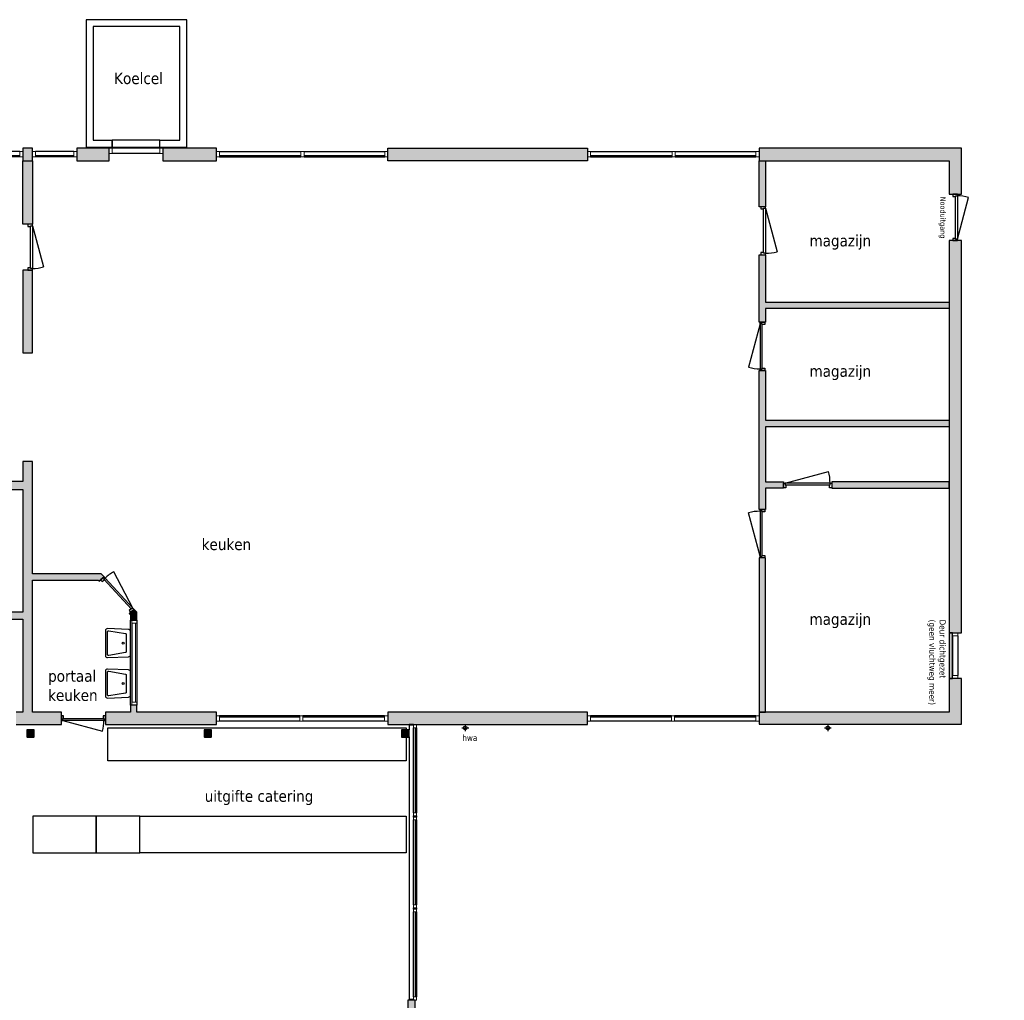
# Model space of a CAD drawing. Header units: millimetres. Extents: x 1118 to 56041, y -2107 to 37624.
# Tile 21 of 21: x 34321 to 55758, y 16278 to 37624. Entities that reach past the tile are written whole.
import ezdxf

# ---------------------------------------------------------------- set-up
doc = ezdxf.new("R2010")
doc.units = ezdxf.units.MM
doc.header["$LTSCALE"] = 100
for name, color, linetype in [('AA21----_BUITENWAND', 8, 'Continuous'), ('AA22----_BINNENWAND', 9, 'Continuous'), ('AA28----_KONSTRUKTIE', 9, 'Continuous'), ('AL21----_BUITENWAND', 3, 'Continuous'), ('AL22----_BINNENWAND', 2, 'Continuous'), ('AL28----_KONSTRUKTIE', 3, 'Continuous'), ('AL31----_BUITENKOZIJNEN', 1, 'Continuous'), ('AL32----_BINNENKOZIJNEN', 1, 'Continuous'), ('AL52----_RIOLERING', 7, 'Continuous'), ('AL72----_BALIE', 1, 'Continuous'), ('AL74----_SANITAIR', 7, 'Continuous'), ('F-IT----_RUIMTEOM', 1, 'Continuous'), ('wipeout', 7, 'Continuous')]:
    doc.layers.add(name, color=color, linetype=linetype)
doc.layers.add('AT$1----_ALGEMEEN', color=7, linetype='Continuous', lineweight=9)
doc.styles.add('Tahoma', font='tahoma.ttf', dxfattribs={"height": 85.694444})

# ---------------------------------------------------------------- blocks, each defined once
blk = doc.blocks.new('Rectangular Mullion - hout_buiten_bestaand 67x114-26174540-00')
at = {"layer": 'AL31----_BUITENKOZIJNEN'}
for p, q in [((54629, 24212), (54629, 23351)), ((54743, 24212), (54743, 23351))]:
    blk.add_line(p, q, dxfattribs=at)
blk = doc.blocks.new('Rectangular Mullion - hout_buiten_bestaand 67x114-25238544-00')
at = {"layer": 'AL31----_BUITENKOZIJNEN', "lineweight": 18}
for p, q in [((-67, 0), (0, 0)), ((-67, -114), (-67, 0)), ((0, 0), (0, -114)), ((0, -114), (-67, -114))]:
    blk.add_line(p, q, dxfattribs=at)
blk = doc.blocks.new('Rectangular Mullion - hout_buiten_bestaand 67x114-25238545-00')
at = {"layer": 'AL31----_BUITENKOZIJNEN', "lineweight": 18}
for p, q in [((0, 0), (-67, 0)), ((-67, 0), (-67, -114)), ((0, -114), (0, 0)), ((-67, -114), (0, -114))]:
    blk.add_line(p, q, dxfattribs=at)
blk = doc.blocks.new('300_28_ISR_kolom_vierkant_hout - alu tussenprofiel 32x77-25516139-00')
at = {"layer": 'AL31----_BUITENKOZIJNEN', "lineweight": 18}
for p, q in [((16, 38.5), (-16, 38.5)), ((-16, 38.5), (-16, -38.5)), ((16, -38.5), (16, 38.5)), ((-16, -38.5), (16, -38.5))]:
    blk.add_line(p, q, dxfattribs=at)
blk = doc.blocks.new('System Panel - glas-25514381-00')
at = {"layer": 'AL31----_BUITENKOZIJNEN', "lineweight": 18}
for p, q in [((925, 30), (-925, 30)), ((-925, 30), (-925, 5)), ((-925, 5), (925, 5)), ((925, 5), (925, 30))]:
    blk.add_line(p, q, dxfattribs=at)
blk = doc.blocks.new('Rectangular Mullion - Alu_RT62_stijl-25173046-00')
at = {"layer": 'AL31----_BUITENKOZIJNEN', "lineweight": 18}
for p, q in [((-68, 0), (0, 0)), ((-68, -62), (-68, 0)), ((0, 0), (0, -62)), ((0, -62), (-68, -62))]:
    blk.add_line(p, q, dxfattribs=at)
blk = doc.blocks.new('Rectangular Mullion - Alu_RT62_tussenstijl-25514379-00')
at = {"layer": 'AL31----_BUITENKOZIJNEN'}
for p, q in [((42897, 16351), (42897, 18202)), ((42959, 18202), (42959, 16351))]:
    blk.add_line(p, q, dxfattribs=at)
blk = doc.blocks.new('Rectangular Mullion - Alu_RT62_stijl-V59-00')
at = {"layer": 'AL31----_BUITENKOZIJNEN', "lineweight": 18}
for p, q in [((0, 62), (-68, 62)), ((-68, 62), (-68, 0)), ((-68, 0), (0, 0)), ((0, 0), (0, 62))]:
    blk.add_line(p, q, dxfattribs=at)
blk = doc.blocks.new('System Panel - glas-25514462-00')
at = {"layer": 'AL31----_BUITENKOZIJNEN', "lineweight": 18}
for p, q in [((925, -5), (-925, -5)), ((-925, -5), (-925, -30)), ((-925, -30), (925, -30)), ((925, -30), (925, -5))]:
    blk.add_line(p, q, dxfattribs=at)
blk = doc.blocks.new('Rectangular Mullion - Alu_RT62_stijl-V60-00')
at = {"layer": 'AL31----_BUITENKOZIJNEN', "lineweight": 18}
for p, q in [((-68, 62), (0, 62)), ((-68, 0), (-68, 62)), ((0, 0), (-68, 0)), ((0, 62), (0, 0))]:
    blk.add_line(p, q, dxfattribs=at)
blk = doc.blocks.new('Rectangular Mullion - Alu_RT62_tussenstijl-25514458-00')
at = {"layer": 'AL31----_BUITENKOZIJNEN'}
for p, q in [((42897, 20356), (42897, 22206)), ((42959, 22206), (42959, 20356))]:
    blk.add_line(p, q, dxfattribs=at)
blk = doc.blocks.new('System Panel - glas-26178695-00')
at = {"layer": 'AL31----_BUITENKOZIJNEN', "lineweight": 18}
for p, q in [((879.75, -5), (-879.75, -5)), ((-879.75, -5), (-879.75, -30)), ((-879.75, -30), (879.75, -30)), ((879.75, -30), (879.75, -5))]:
    blk.add_line(p, q, dxfattribs=at)
blk = doc.blocks.new('Rectangular Mullion - hout_buiten_bestaand 67x114-26178692-00')
at = {"layer": 'AL31----_BUITENKOZIJNEN'}
for p, q in [((48509, 22469), (46750, 22469)), ((48509, 22355), (46750, 22355))]:
    blk.add_line(p, q, dxfattribs=at)
blk = doc.blocks.new('Rectangular Mullion - hout_buiten_bestaand 67x114-25364444-00')
at = {"layer": 'AL31----_BUITENKOZIJNEN', "lineweight": 18}
for p, q in [((-67, 114), (0, 114)), ((-67, 0), (-67, 114)), ((0, 0), (-67, 0)), ((0, 114), (0, 0))]:
    blk.add_line(p, q, dxfattribs=at)
blk = doc.blocks.new('Rectangular Mullion - hout_buiten_bestaand 67x114-25238761-00')
at = {"layer": 'AL31----_BUITENKOZIJNEN'}
for p, q in [((50351, 22469), (48576, 22469)), ((50351, 22355), (48576, 22355))]:
    blk.add_line(p, q, dxfattribs=at)
blk = doc.blocks.new('System Panel - glas-25364443-00')
at = {"layer": 'AL31----_BUITENKOZIJNEN', "lineweight": 18}
for p, q in [((887.25, -5), (-887.25, -5)), ((-887.25, -5), (-887.25, -30)), ((-887.25, -30), (887.25, -30)), ((887.25, -30), (887.25, -5))]:
    blk.add_line(p, q, dxfattribs=at)
blk = doc.blocks.new('Rectangular Mullion - hout_buiten_bestaand 67x114-25364441-00')
at = {"layer": 'AL31----_BUITENKOZIJNEN', "lineweight": 18}
for p, q in [((-33.5, 114), (33.5, 114)), ((-33.5, 0), (-33.5, 114)), ((33.5, 0), (-33.5, 0)), ((33.5, 114), (33.5, 0))]:
    blk.add_line(p, q, dxfattribs=at)
blk = doc.blocks.new('Rectangular Mullion - hout_buiten_bestaand 67x114-25364474-00')
at = {"layer": 'AL31----_BUITENKOZIJNEN', "lineweight": 18}
for p, q in [((0, 114), (-67, 114)), ((-67, 114), (-67, 0)), ((-67, 0), (0, 0)), ((0, 0), (0, 114))]:
    blk.add_line(p, q, dxfattribs=at)
blk = doc.blocks.new('System Panel - glas-26178801-00')
at = {"layer": 'AL32----_BINNENKOZIJNEN', "lineweight": 18}
for p, q in [((874.75, -5), (-874.75, -5)), ((-874.75, -5), (-874.75, -30)), ((-874.75, -30), (874.75, -30)), ((874.75, -30), (874.75, -5))]:
    blk.add_line(p, q, dxfattribs=at)
blk = doc.blocks.new('Rectangular Mullion - hout_binnen 67x114-26178798-00')
at = {"layer": 'AL32----_BINNENKOZIJNEN'}
for p, q in [((40419, 22469), (38670, 22469)), ((40419, 22355), (38670, 22355))]:
    blk.add_line(p, q, dxfattribs=at)
blk = doc.blocks.new('Rectangular Mullion - hout_binnen 67x114-26075847-00')
at = {"layer": 'AL32----_BINNENKOZIJNEN', "lineweight": 18}
for p, q in [((-67, 114), (0, 114)), ((-67, 0), (-67, 114)), ((0, 0), (-67, 0)), ((0, 114), (0, 0))]:
    blk.add_line(p, q, dxfattribs=at)
blk = doc.blocks.new('Rectangular Mullion - hout_binnen 67x114-26178748-00')
at = {"layer": 'AL32----_BINNENKOZIJNEN'}
for p, q in [((42266, 22469), (40486, 22469)), ((42266, 22355), (40486, 22355))]:
    blk.add_line(p, q, dxfattribs=at)
blk = doc.blocks.new('System Panel - glas-26178750-00')
at = {"layer": 'AL32----_BINNENKOZIJNEN', "lineweight": 18}
for p, q in [((889.75, -5), (-889.75, -5)), ((-889.75, -5), (-889.75, -30)), ((-889.75, -30), (889.75, -30)), ((889.75, -30), (889.75, -5))]:
    blk.add_line(p, q, dxfattribs=at)
blk = doc.blocks.new('Rectangular Mullion - hout_binnen 67x114-26075843-00')
at = {"layer": 'AL32----_BINNENKOZIJNEN', "lineweight": 18}
for p, q in [((-33.5, 114), (33.5, 114)), ((-33.5, 0), (-33.5, 114)), ((33.5, 0), (-33.5, 0)), ((33.5, 114), (33.5, 0))]:
    blk.add_line(p, q, dxfattribs=at)
blk = doc.blocks.new('Rectangular Mullion - hout_binnen 67x114-26075852-00')
at = {"layer": 'AL32----_BINNENKOZIJNEN', "lineweight": 18}
for p, q in [((0, 114), (-67, 114)), ((-67, 114), (-67, 0)), ((-67, 0), (0, 0)), ((0, 0), (0, 114))]:
    blk.add_line(p, q, dxfattribs=at)
blk = doc.blocks.new('Rectangular Mullion - Alu_RT62_stijl-25514512-00')
at = {"layer": 'AL31----_BUITENKOZIJNEN', "lineweight": 18}
for p, q in [((0, 0), (-68, 0)), ((-68, 0), (-68, -62)), ((0, -62), (0, 0)), ((-68, -62), (0, -62))]:
    blk.add_line(p, q, dxfattribs=at)
blk = doc.blocks.new('System Panel - glas-25514576-00')
at = {"layer": 'AL31----_BUITENKOZIJNEN', "lineweight": 18}
for p, q in [((925.17, 30), (-925.17, 30)), ((-925.17, 30), (-925.17, 5)), ((-925.17, 5), (925.17, 5)), ((925.17, 5), (925.17, 30))]:
    blk.add_line(p, q, dxfattribs=at)
blk = doc.blocks.new('Rectangular Mullion - Alu_RT62_stijl-25514514-00')
at = {"layer": 'AL31----_BUITENKOZIJNEN', "lineweight": 18}
for p, q in [((-68, 0), (0, 0)), ((-68, -62), (-68, 0)), ((0, 0), (0, -62)), ((0, -62), (-68, -62))]:
    blk.add_line(p, q, dxfattribs=at)
blk = doc.blocks.new('Rectangular Mullion - Alu_RT62_tussenstijl-25514572-00')
at = {"layer": 'AL31----_BUITENKOZIJNEN'}
for p, q in [((42897, 18354), (42897, 20204)), ((42959, 20204), (42959, 18354))]:
    blk.add_line(p, q, dxfattribs=at)
blk = doc.blocks.new('System Panel - glas-26181627-00')
at = {"layer": 'AL32----_BINNENKOZIJNEN', "lineweight": 18}
for p, q in [((858, 30), (-858, 30)), ((-858, 30), (-858, 5)), ((-858, 5), (858, 5)), ((858, 5), (858, 30))]:
    blk.add_line(p, q, dxfattribs=at)
blk = doc.blocks.new('Rectangular Mullion - hout_buiten_bestaand 67x114-26181626-00')
at = {"layer": 'AL32----_BINNENKOZIJNEN'}
for p, q in [((36759, 24487), (36759, 22771)), ((36873, 24487), (36873, 22771))]:
    blk.add_line(p, q, dxfattribs=at)
blk = doc.blocks.new('Rectangular Mullion - hout_buiten_bestaand 67x114-26181628-00')
at = {"layer": 'AL32----_BINNENKOZIJNEN', "lineweight": 18}
for p, q in [((-67, 0), (0, 0)), ((-67, -114), (-67, 0)), ((0, 0), (0, -114)), ((0, -114), (-67, -114))]:
    blk.add_line(p, q, dxfattribs=at)
blk = doc.blocks.new('Rectangular Mullion - hout_buiten_bestaand 67x114-26181629-00')
at = {"layer": 'AL32----_BINNENKOZIJNEN', "lineweight": 18}
for p, q in [((0, 0), (-67, 0)), ((-67, 0), (-67, -114)), ((0, -114), (0, 0)), ((-67, -114), (0, -114))]:
    blk.add_line(p, q, dxfattribs=at)
blk = doc.blocks.new('WT-19 (R)')
blk.add_wipeout([(600, 350), (0, 325), (0, -325), (600, -350)]).dxf.layer = 'wipeout'
at = {"layer": 'AL74----_SANITAIR'}
for points in [[(600, 298, 0.426901), (548, 348), (48, 327, 0.402069), (0, 277), (0, -277, 0.402067), (48, -327), (548, -348, 0.426651), (600, -298)], [(100, -204), (100, 204, -0.366883), (121, 228), (121, 228), (521, 295, -0.46402), (550, 270), (550, -270, -0.461069), (521, -295), (121, -228, -0.36663)]]:
    blk.add_lwpolyline(points, format="xyb", close=True, dxfattribs=at)
blk.add_circle((175, 0), 25, dxfattribs=at)
blk = doc.blocks.new('Rectangular Mullion - hout_buiten_bestaand 67x114-26180227-00_Bestaand')
at = {"layer": 'AL31----_BUITENKOZIJNEN'}
for p, q in [((37371, 34824), (36335, 34824)), ((37371, 34710), (36335, 34710))]:
    blk.add_line(p, q, dxfattribs=at)
blk = doc.blocks.new('Rectangular Mullion - hout_buiten_bestaand 67x114-26180297-00_Bestaand')
at = {"layer": 'AL31----_BUITENKOZIJNEN', "lineweight": 18}
for p, q in [((-67, 114), (0, 114)), ((-67, 0), (-67, 114)), ((0, 0), (-67, 0)), ((0, 114), (0, 0))]:
    blk.add_line(p, q, dxfattribs=at)
blk = doc.blocks.new('Rectangular Mullion - hout_buiten_bestaand 67x114-26180298-00_Bestaand')
at = {"layer": 'AL31----_BUITENKOZIJNEN', "lineweight": 18}
for p, q in [((0, 114), (-67, 114)), ((-67, 114), (-67, 0)), ((-67, 0), (0, 0)), ((0, 0), (0, 114))]:
    blk.add_line(p, q, dxfattribs=at)
blk = doc.blocks.new('System Panel - glas-26181328-00_Bestaand')
at = {"layer": 'AL31----_BUITENKOZIJNEN', "lineweight": 18}
for p, q in [((-415.5, 30), (415.5, 30)), ((-415.5, 5), (-415.5, 30)), ((415.5, 5), (-415.5, 5)), ((415.5, 5), (415.5, 30))]:
    blk.add_line(p, q, dxfattribs=at)
blk = doc.blocks.new('Rectangular Mullion - hout_buiten_bestaand 67x114-26216370-00_Bestaand')
at = {"layer": 'AL31----_BUITENKOZIJNEN'}
for p, q in [((35496, 34753), (34665, 34753)), ((35496, 34639), (34665, 34639))]:
    blk.add_line(p, q, dxfattribs=at)
blk = doc.blocks.new('Rectangular Mullion - hout_buiten_bestaand 67x114-26216364-00_Bestaand')
at = {"layer": 'AL31----_BUITENKOZIJNEN', "lineweight": 18}
for p, q in [((0, 0), (-67, 0)), ((-67, 0), (-67, -114)), ((0, 0), (0, -114)), ((-67, -114), (0, -114))]:
    blk.add_line(p, q, dxfattribs=at)
blk = doc.blocks.new('Rectangular Mullion - hout_buiten_bestaand 67x114-26216371-00_Bestaand')
at = {"layer": 'AL31----_BUITENKOZIJNEN', "lineweight": 18}
for p, q in [((0, 0), (-67, 0)), ((-67, 0), (-67, -114)), ((0, 0), (0, -114)), ((-67, -114), (0, -114))]:
    blk.add_line(p, q, dxfattribs=at)
blk = doc.blocks.new('System Panel - glas-26181474-00_Bestaand')
at = {"layer": 'AL31----_BUITENKOZIJNEN', "lineweight": 18}
for p, q in [((-910.5, 30), (910.5, 30)), ((-910.5, 5), (-910.5, 30)), ((910.5, 5), (-910.5, 5)), ((910.5, 5), (910.5, 30))]:
    blk.add_line(p, q, dxfattribs=at)
blk = doc.blocks.new('Rectangular Mullion - hout_buiten_bestaand 67x114-26216383-00_Bestaand')
at = {"layer": 'AL31----_BUITENKOZIJNEN'}
for p, q in [((34321, 34753), (32500, 34753)), ((34321, 34639), (32500, 34639))]:
    blk.add_line(p, q, dxfattribs=at)
blk = doc.blocks.new('*U167')
at = {"layer": 'AL32----_BINNENKOZIJNEN'}
for points in [[(-960, -50), (-925, -50), (-925, -9), (-910, -9), (-910, 50), (-960, 50)], [(-50, 50), (-50, -9), (-35, -9), (-35, -50), (0, -50), (0, 50)], [(-925, -9), (-35, -9), (-35, -50), (-925, -50)]]:
    blk.add_lwpolyline(points, close=True, dxfattribs=at)
blk.add_lwpolyline([(-925, -50), (-65, -280)], dxfattribs=at)
blk.add_arc((-925, -50), 890, 345, 0, dxfattribs=at)
blk = doc.blocks.new('*U169')
at = {"layer": 'AL31----_BUITENKOZIJNEN'}
for points in [[(-1010, -50), (-975, -50), (-975, -9), (-960, -9), (-960, 50), (-1010, 50)], [(-50, 50), (-50, -9), (-35, -9), (-35, -50), (0, -50), (0, 50)], [(-975, -9), (-35, -9), (-35, -50), (-975, -50)]]:
    blk.add_lwpolyline(points, close=True, dxfattribs=at)
blk.add_lwpolyline([(-975, -50), (-67, -293)], dxfattribs=at)
blk.add_arc((-975, -50), 940, 345, 0, dxfattribs=at)
blk = doc.blocks.new('*U178')
at = {"layer": 'AL32----_BINNENKOZIJNEN'}
for points in [[(-1000, -50), (-965, -50), (-965, -9), (-950, -9), (-950, 50), (-1000, 50)], [(-50, 50), (-50, -9), (-35, -9), (-35, -50), (0, -50), (0, 50)], [(-965, -9), (-35, -9), (-35, -50), (-965, -50)]]:
    blk.add_lwpolyline(points, close=True, dxfattribs=at)
blk.add_lwpolyline([(-35, -50), (-933, -291)], dxfattribs=at)
blk.add_arc((-35, -50), 930, 180, 195, dxfattribs=at)
blk = doc.blocks.new('*U180')
at = {"layer": 'AL32----_BINNENKOZIJNEN'}
blk.add_lwpolyline([(-1015, 50), (-68, 304)], dxfattribs=at)
for points in [[(-1050, 50), (-1015, 50), (-1015, 9), (-1000, 9), (-1000, -50), (-1050, -50)], [(-1015, 9), (-35, 9), (-35, 50), (-1015, 50)], [(-50, -50), (-50, 9), (-35, 9), (-35, 50), (0, 50), (0, -50)]]:
    blk.add_lwpolyline(points, close=True, dxfattribs=at)
blk.add_arc((-1015, 50), 980, 359.9962, 15, dxfattribs=at)
blk = doc.blocks.new('*U181')
at = {"layer": 'AL32----_BINNENKOZIJNEN'}
blk.add_lwpolyline([(-35, 50), (-982, 304)], dxfattribs=at)
for points in [[(-1050, 50), (-1015, 50), (-1015, 9), (-1000, 9), (-1000, -50), (-1050, -50)], [(-1015, 9), (-35, 9), (-35, 50), (-1015, 50)], [(-50, -50), (-50, 9), (-35, 9), (-35, 50), (0, 50), (0, -50)]]:
    blk.add_lwpolyline(points, close=True, dxfattribs=at)
blk.add_arc((-35, 50), 980, 165, 180.0038, dxfattribs=at)
blk = doc.blocks.new('*U182')
at = {"layer": 'AL32----_BINNENKOZIJNEN'}
for points in [[(-1050, -50), (-1015, -50), (-1015, -9), (-1000, -9), (-1000, 50), (-1050, 50)], [(-50, 50), (-50, -9), (-35, -9), (-35, -50), (0, -50), (0, 50)], [(-1015, -9), (-35, -9), (-35, -50), (-1015, -50)]]:
    blk.add_lwpolyline(points, close=True, dxfattribs=at)
blk.add_lwpolyline([(-35, -50), (-982, -304)], dxfattribs=at)
blk.add_arc((-35, -50), 980, 179.9962, 195, dxfattribs=at)

msp = doc.modelspace()

# ---------------------------------------------------------------- hatches: boundary and pattern name
at = {"layer": 'AA21----_BUITENWAND'}
h = msp.add_hatch(color=256, dxfattribs=at)
h.paths.add_polyline_path([(50418, 34824), (50418, 34554), (54558, 34554), (54558, 33824), (54828, 33824), (54828, 34824)])
h.paths.add_polyline_path([(54558, 32814), (54558, 24279), (54826, 24279), (54828, 32814)])
h.paths.add_polyline_path([(54828, 23284), (54558, 23284), (54558, 22554), (50418, 22554), (50418, 22286), (54828, 22286)])
h.paths.add_polyline_path([(42333, 22554), (42333, 22284), (46683, 22284), (46683, 22554)])
h.paths.add_polyline_path([(46683, 34554), (42338, 34554), (42338, 34824), (46683, 34824)])
h.paths.add_polyline_path([(37438, 34824), (37438, 34554), (38603, 34554), (38603, 34824)])
h.paths.add_polyline_path([(35563, 34824), (35563, 34554), (36268, 34554), (36268, 34824)])
h.paths.add_polyline_path([(25188, 34554), (25188, 34824), (15784, 34824), (15784, 34554)])
h.paths.add_polyline_path([(16103, 33165), (16103, 33554), (12814, 33554), (12814, 33165)])
h.paths.add_polyline_path([(12882, 28252), (13152, 28252), (13152, 27477), (12882, 27477)])
h.paths.add_polyline_path([(13082, 20777), (13082, 22557), (12814, 22557), (12812, 20509), (25502, 20509), (25502, 20777)])
h.paths.add_polyline_path([(19400, 16023), (19400, 15963), (19220, 15963), (19220, 15783), (19438, 15783), (19438, 15903), (19638, 15903), (19638, 15771), (23338, 15771), (23338, 15903), (23538, 15903), (23538, 15771), (25502, 15771), (25502, 16283), (25339, 16283), (25339, 16023)])
h.paths.add_polyline_path([(15320, 15783), (15320, 15963), (15500, 15963), (15500, 16023), (15776, 16023), (15776, 15963), (15956, 15963), (15956, 15783), (15738, 15783), (15738, 15903), (15538, 15903), (15538, 15783)])
h.paths.add_polyline_path([(11420, 15783), (11420, 15963), (11600, 15963), (11600, 16023), (11876, 16023), (11876, 15963), (12056, 15963), (12056, 15783), (11838, 15783), (11838, 15903), (11638, 15903), (11638, 15783)])
h.paths.add_polyline_path([(7520, 15783), (7520, 15963), (7700, 15963), (7700, 16023), (7976, 16023), (7976, 15963), (8156, 15963), (8156, 15783), (7938, 15783), (7938, 15903), (7738, 15903), (7738, 15783)])
h.paths.add_polyline_path([(3582, 15771), (3838, 15771), (3838, 15903), (4038, 15903), (4038, 15771), (4256, 15771), (4256, 15963), (4076, 15963), (4076, 16023), (3800, 16023), (3800, 15963), (3620, 15963), (3620, 15813), (3582, 15813)])
h.paths.add_polyline_path([(1368, 8717), (1738, 8717), (1738, 8783), (2388, 8783), (2388, 8523), (2551, 8523), (2551, 9036), (1621, 9036), (1621, 15713), (1488, 15713), (1488, 15903), (1688, 15903), (1688, 15771), (2560, 15771), (2560, 15813), (2522, 15813), (2522, 15963), (2342, 15963), (2342, 16023), (1368, 16023)])
h.paths.add_polyline_path([(2319, 6283), (2473, 6283), (2473, 5577), (2319, 5577)])
h.paths.add_polyline_path([(2319, 2582), (2473, 2582), (2473, 1876), (2319, 1876)])
h.paths.add_polyline_path([(7485, -1118), (7485, -1272), (8191, -1272), (8191, -1118)])
h.paths.add_polyline_path([(11385, -1118), (11385, -1272), (12091, -1272), (12091, -1118)])
h.paths.add_polyline_path([(15285, -1118), (15285, -1272), (15991, -1272), (15991, -1118)])
h.paths.add_polyline_path([(19185, -1118), (19185, -1272), (19891, -1272), (19891, -1118)])
h.paths.add_polyline_path([(23085, -1118), (23085, -1272), (23791, -1272), (23791, -1118)])
h.paths.add_polyline_path([(26985, -1272), (26985, -1117), (27691, -1117), (27691, -1272)])
h.paths.add_polyline_path([(30885, -1118), (30885, -1272), (31517, -1272), (31517, -1118)])
h.paths.add_polyline_path([(38510, -1157), (38510, -964), (38948, -964), (38948, -1097), (39128, -1097), (39128, -964), (41027, -964), (41027, -1157), (40847, -1157), (40847, -1217), (38720, -1217), (38720, -1157)])
h.paths.add_polyline_path([(43256, -977), (43256, -1157), (43066, -1157), (43066, -1217), (42800, -1217), (42800, -1157), (42620, -1157), (42620, -977), (42848, -977), (42848, -1097), (43028, -1097), (43028, -977)])
h.paths.add_polyline_path([(52611, -977), (52611, -989), (52649, -989), (52649, -1157), (52859, -1157), (52859, -1217), (53357, -1217), (53357, -989), (53395, -989), (53395, -977), (53278, -977), (53278, -1097), (53098, -1097), (53098, -977)])
h.paths.add_polyline_path([(51056, -977), (51056, -1157), (50866, -1157), (50866, -1217), (50600, -1217), (50600, -1157), (50420, -1157), (50420, -977), (50648, -977), (50648, -1097), (50828, -1097), (50828, -977)])
h.paths.add_polyline_path([(47156, -977), (47156, -1157), (46966, -1157), (46966, -1217), (46700, -1217), (46700, -1157), (46520, -1157), (46520, -977), (46748, -977), (46748, -1097), (46928, -1097), (46928, -977)])
h.paths.add_polyline_path([(55518, 1821), (55698, 1821), (55698, 1641), (55758, 1641), (55758, 1365), (55758, 1185), (55698, 1185), (55518, 1185)])
h.paths.add_polyline_path([(55506, 5771), (54576, 5771), (54576, 6283), (54738, 6283), (54738, 6023), (55388, 6023), (55388, 6090), (55758, 6090), (55758, 3099), (55698, 3099), (55698, 2919), (55548, 2919), (55548, 2881), (55506, 2881)])
h.paths.add_polyline_path([(54576, 8523), (54738, 8523), (54738, 8717), (54878, 8717), (54878, 8783), (55388, 8783), (55388, 8717), (55758, 8717), (55758, 12782), (55698, 12782), (55698, 12992), (55505, 12992), (55506, 9036), (54551, 9036), (54551, 8898), (54576, 8898)])
h.paths.add_polyline_path([(54320, 15771), (54320, 15963), (54500, 15963), (54500, 16023), (55758, 16023), (55758, 14795), (55698, 14795), (55698, 14585), (55506, 14585), (55506, 15713), (55638, 15713), (55638, 15903), (55438, 15903), (55438, 15771)])
h.paths.add_polyline_path([(50420, 15783), (50420, 15963), (50600, 15963), (50600, 16023), (50876, 16023), (50876, 15963), (51056, 15963), (51056, 15783), (50838, 15783), (50838, 15903), (50638, 15903), (50638, 15783)])
h.paths.add_polyline_path([(46482, 15771), (46738, 15771), (46738, 15903), (46938, 15903), (46938, 15771), (47156, 15771), (47156, 15963), (46976, 15963), (46976, 16023), (46700, 16023), (46700, 15963), (46520, 15963), (46520, 15813), (46482, 15813)])
h.paths.add_polyline_path([(42931, 16023), (42931, 16283), (42768, 16283), (42768, 15942), (43078, 15942), (43078, 15771), (44965, 15771), (44965, 15783), (44927, 15783), (44927, 15963), (44717, 15963), (44717, 16023)])
h.paths.add_polyline_path([(32433, 34824), (29064, 34824), (29064, 34554), (32433, 34554)])
h = msp.add_hatch(color=256, dxfattribs=at)
h.paths.add_polyline_path([(34598, 34824), (34388, 34824), (34388, 34554), (34598, 34554)])
h.paths.add_polyline_path([(24888, 33284), (25187, 33284), (25187, 33554), (24888, 33554)])
edge = h.paths.add_edge_path()
edge.add_line((29433, 33554), (29064, 33554))
msp.add_hatch(color=256, dxfattribs=at).paths.add_polyline_path([(54629, 24212), (54629, 24279), (54558, 24279), (54558, 23284), (54629, 23284), (54629, 23351)])
at = {"layer": 'AA22----_BINNENWAND'}
h = msp.add_hatch(color=256, dxfattribs=at)
h.paths.add_polyline_path([(13082, 22557), (13082, 22447), (15607, 22447), (15607, 22047), (15717, 22047), (15717, 22557)])
h.paths.add_polyline_path([(3808, 15701), (3983, 15701), (3983, 9003), (3833, 9003), (3833, 8923), (3808, 8923)])
h.paths.add_polyline_path([(3715, 8773), (3715, 8923), (3838, 8923), (3838, 8798), (4038, 8798), (4038, 8923), (5911, 8923), (5911, 8773)])
h.paths.add_polyline_path([(29433, 32904), (29433, 33284), (29153, 33284), (29153, 30452), (26478, 30452), (26478, 30352), (29153, 30352), (29153, 30159), (29433, 30159), (29433, 32749), (30788, 32749), (30788, 34554), (30633, 34554), (30633, 32904)])
h.paths.add_polyline_path([(24888, 33284), (24888, 30114), (25158, 30114), (25158, 30352), (25488, 30352), (25488, 30452), (25158, 30452), (25158, 33284)])
h.paths.add_polyline_path([(34598, 32174), (34388, 32174), (34388, 30373), (34598, 30373)])
h.paths.add_polyline_path([(34598, 34554), (34598, 33174), (34388, 33174), (34388, 34554)])
h.paths.add_polyline_path([(23576, 12223), (23576, 12073), (27358, 12073), (27358, 12223)])
for points in [[(50558, 34554), (50558, 33554), (50418, 33554), (50418, 34554)], [(50558, 32504), (50558, 31475), (54558, 31475), (54558, 31335), (50558, 31335), (50558, 31039), (50418, 31039), (50418, 32504)], [(50418, 29989), (50558, 29989), (50558, 28905), (54558, 28905), (54558, 28765), (50558, 28765), (50558, 27564), (50950, 27564), (50950, 27424), (50558, 27424), (50558, 26959), (50418, 26959)], [(50418, 22554), (50558, 22554), (50558, 25909), (50418, 25909)], [(36873, 24724), (36809, 24792), (36707, 24697), (36731, 24671), (36733, 24554), (36873, 24554)]]:
    msp.add_hatch(color=256, dxfattribs=at).paths.add_polyline_path(points)
h = msp.add_hatch(color=256, dxfattribs=at)
h.paths.add_polyline_path([(27508, 15672), (27358, 15672), (27358, 10108), (27508, 10108)])
h.paths.add_polyline_path([(25502, 15967), (26143, 15967), (26143, 15817), (25502, 15817)])
h.paths.add_polyline_path([(23451, 15701), (23576, 15701), (23576, 8923), (23538, 8923), (23538, 9003), (23451, 9003)])
h.paths.add_polyline_path([(32336, 20509), (25502, 20509), (25502, 20777), (32336, 20777)])
h.paths.add_polyline_path([(21727, 22554), (21727, 22032), (21837, 22032), (21837, 22454), (24888, 22454), (24888, 20777), (25158, 20777), (25158, 22284), (25533, 22284), (25533, 22454), (27410, 22454), (27410, 21897), (27510, 21897), (27510, 22454), (27722, 22454), (27722, 22554)])
h.paths.add_polyline_path([(28722, 22554), (28722, 22454), (29418, 22454), (29418, 22284), (29512, 22284), (29512, 20777), (29612, 20777), (29612, 22284), (29852, 22284), (29852, 22554)])
h.paths.add_polyline_path([(30852, 22554), (30852, 22284), (31081, 22284), (31081, 21897), (31181, 21897), (31181, 22284), (32236, 22284), (32236, 20777), (32336, 20777), (32336, 22554)])
h.paths.add_polyline_path([(25158, 27574), (25158, 27914), (24888, 27914), (24888, 24504), (25158, 24504), (25158, 25154), (27827, 25154), (27827, 25254), (25158, 25254), (25158, 27394), (29118, 27394), (29118, 25254), (28827, 25254), (28827, 25154), (29118, 25154), (29118, 24524), (29418, 24524), (29418, 24574), (29538, 24574), (29538, 24724), (29418, 24724), (29418, 27394), (34388, 27394), (34388, 24724), (30538, 24724), (30538, 24574), (34388, 24574), (34388, 22554), (34243, 22554), (34243, 22284), (35228, 22284), (35228, 22554), (34598, 22554), (34598, 25424), (36033, 25424), (36054, 25401), (36157, 25496), (36094, 25564), (34598, 25564), (34598, 28009), (34388, 28009), (34388, 27574)])
h.paths.add_polyline_path([(36188, 22554), (36188, 22284), (38603, 22284), (38603, 22554), (36873, 22554), (36873, 22704), (36733, 22704), (36733, 22554)])
h.paths.add_polyline_path([(10911, 8773), (10911, 8923), (11623, 8923), (11623, 15701), (11736, 15701), (11736, 8898), (17421, 8898), (17421, 8773)])
msp.add_hatch(color=256, dxfattribs=at).paths.add_polyline_path([(54558, 27564), (52000, 27564), (52000, 27424), (54558, 27424)], flags=17)
at = {"layer": 'AA28----_KONSTRUKTIE'}
for points in [[(34484, 22015), (34624, 22015), (34626, 22016), (34628, 22019), (34628, 22159), (34626, 22162), (34624, 22163), (34484, 22163), (34481, 22162), (34480, 22159), (34480, 22019), (34481, 22016)], [(38487, 22015), (38489, 22016), (38491, 22019), (38491, 22159), (38489, 22162), (38487, 22163), (38347, 22163), (38344, 22162), (38343, 22159), (38343, 22019), (38344, 22016), (38347, 22015)], [(42787, 22015), (42789, 22016), (42791, 22019), (42791, 22159), (42789, 22162), (42787, 22163), (42647, 22163), (42644, 22161), (42643, 22159), (42643, 22019), (42644, 22016), (42647, 22015)]]:
    msp.add_hatch(color=256, dxfattribs=at).paths.add_polyline_path(points, flags=0)

# ---------------------------------------------------------------- linework, layer by layer
at = {"layer": 'AL21----_BUITENWAND'}
for p, q in [((35768, 37624), (35768, 34852)), ((37958, 37624), (35768, 37624)), ((37958, 34852), (37958, 37624)), ((35918, 37474), (35918, 35002)), ((37808, 37474), (35918, 37474)), ((37808, 35002), (37808, 37474)), ((35918, 35002), (36335, 35002)), ((36335, 34852), (36335, 35002)), ((37371, 35002), (37808, 35002)), ((37371, 34852), (37371, 35002)), ((34598, 34554), (34598, 34824)), ((35768, 34852), (36335, 34852)), ((37371, 34852), (37958, 34852))]:
    msp.add_line(p, q, dxfattribs=at)
for points in [[(34598, 34824), (34388, 34824), (34388, 34554), (34598, 34554)], [(35563, 34824), (35563, 34554), (36268, 34554), (36268, 34824)], [(37438, 34824), (37438, 34554), (38603, 34554), (38603, 34824)], [(46683, 34554), (42338, 34554), (42338, 34824), (46683, 34824)], [(54558, 32814), (54558, 24279), (54826, 24279), (54828, 32814)], [(54558, 23284), (54629, 23284), (54629, 24279), (54558, 24279)], [(54828, 23284), (54558, 23284), (54558, 22554), (50418, 22554), (50418, 22286), (54828, 22286)], [(42333, 22554), (42333, 22284), (46683, 22284), (46683, 22554)], [(42931, 16023), (42931, 16283), (42768, 16283), (42768, 15942), (43078, 15942), (43078, 15771), (44965, 15771), (44965, 15783), (44927, 15783), (44927, 15963), (44717, 15963), (44717, 16023)]]:
    msp.add_lwpolyline(points, close=True, dxfattribs=at)
msp.add_lwpolyline([(50418, 34824), (50418, 34554), (54558, 34554), (54558, 33824), (54828, 33824), (54828, 34824), (50418, 34824)], dxfattribs=at)
at = {"layer": 'AL22----_BINNENWAND'}
for points in [[(34598, 34554), (34598, 33174), (34388, 33174), (34388, 34554)], [(50558, 34554), (50558, 33554), (50418, 33554), (50418, 34554)], [(50558, 32504), (50558, 31475), (54558, 31475), (54558, 31335), (50558, 31335), (50558, 31039), (50418, 31039), (50418, 32504)], [(34598, 32174), (34388, 32174), (34388, 30373), (34598, 30373)], [(50418, 29989), (50558, 29989), (50558, 28905), (54558, 28905), (54558, 28765), (50558, 28765), (50558, 27564), (50950, 27564), (50950, 27424), (50558, 27424), (50558, 26959), (50418, 26959)], [(54558, 27564), (52000, 27564), (52000, 27424), (54558, 27424)], [(50418, 22554), (50558, 22554), (50558, 25909), (50418, 25909)], [(36731, 24671), (36733, 24554), (36873, 24554), (36873, 24724), (36809, 24792), (36707, 24697)], [(36188, 22554), (36188, 22284), (38603, 22284), (38603, 22554), (36873, 22554), (36873, 22704), (36733, 22704), (36733, 22554)]]:
    msp.add_lwpolyline(points, close=True, dxfattribs=at)
for points in [[(29418, 27394), (34388, 27394), (34388, 24724), (30538, 24724)], [(30538, 24574), (34388, 24574), (34388, 22554), (34243, 22554)]]:
    msp.add_lwpolyline(points, dxfattribs=at)
at = {"layer": 'AL28----_KONSTRUKTIE'}
for p, q in [((34474, 22163), (34474, 22015)), ((34628, 22169), (34480, 22169)), ((34480, 22159), (34480, 22019)), ((34480, 22019), (34480, 22159)), ((34624, 22163), (34484, 22163)), ((34484, 22163), (34624, 22163)), ((34628, 22019), (34628, 22159)), ((34628, 22159), (34628, 22019)), ((34634, 22015), (34634, 22163)), ((38337, 22163), (38337, 22015)), ((38491, 22169), (38343, 22169)), ((38343, 22159), (38343, 22019)), ((38343, 22019), (38343, 22159)), ((38487, 22163), (38347, 22163)), ((38347, 22163), (38487, 22163)), ((38491, 22019), (38491, 22159)), ((38491, 22159), (38491, 22019)), ((38497, 22015), (38497, 22163)), ((42637, 22163), (42637, 22015)), ((42791, 22169), (42643, 22169)), ((42643, 22159), (42643, 22019)), ((42643, 22019), (42643, 22159)), ((42787, 22163), (42647, 22163)), ((42647, 22163), (42787, 22163)), ((42791, 22019), (42791, 22159)), ((42791, 22159), (42791, 22019)), ((42797, 22015), (42797, 22163)), ((34480, 22009), (34628, 22009)), ((34484, 22015), (34624, 22015)), ((34624, 22015), (34484, 22015)), ((38343, 22009), (38491, 22009)), ((38347, 22015), (38487, 22015)), ((38487, 22015), (38347, 22015)), ((42643, 22009), (42791, 22009)), ((42647, 22015), (42787, 22015)), ((42787, 22015), (42647, 22015))]:
    msp.add_line(p, q, dxfattribs=at)
for centre, radius, start, end in [((34480, 22163), 6, 90, 180), ((34484, 22159), 4, 90, 180), ((34484, 22159), 4, 90, 180), ((34624, 22159), 4, 0, 90), ((34624, 22159), 4, 0, 90), ((34628, 22163), 6, 0, 90), ((38343, 22163), 6, 90, 180), ((38347, 22159), 4, 90, 180), ((38347, 22159), 4, 90, 180), ((38487, 22159), 4, 0, 90), ((38487, 22159), 4, 0, 90), ((38491, 22163), 6, 0, 90), ((42643, 22163), 6, 90, 180), ((42647, 22159), 4, 90, 180), ((42647, 22159), 4, 90, 180), ((42787, 22159), 4, 0, 90), ((42787, 22159), 4, 0, 90), ((42791, 22163), 6, 0, 90), ((34480, 22015), 6, 180, 270), ((34484, 22019), 4, 180, 270), ((34484, 22019), 4, 180, 270), ((34624, 22019), 4, 270, 0), ((34624, 22019), 4, 270, 0), ((34628, 22015), 6, 270, 0), ((38343, 22015), 6, 180, 270), ((38347, 22019), 4, 180, 270), ((38347, 22019), 4, 180, 270), ((38487, 22019), 4, 270, 0), ((38487, 22019), 4, 270, 0), ((38491, 22015), 6, 270, 0), ((42643, 22015), 6, 180, 270), ((42647, 22019), 4, 180, 270), ((42647, 22019), 4, 180, 270), ((42787, 22019), 4, 270, 0), ((42787, 22019), 4, 270, 0), ((42791, 22015), 6, 270, 0)]:
    msp.add_arc(centre, radius, start, end, dxfattribs=at)
at = {"layer": 'AL31----_BUITENKOZIJNEN'}
for p, q in [((42897, 22284), (42797, 22284)), ((42797, 22284), (42797, 22274)), ((42797, 22274), (42797, 22163)), ((42797, 22274), (42897, 22274)), ((42897, 22274), (42897, 22284)), ((42797, 22015), (42797, 16293)), ((42897, 16293), (42797, 16293)), ((42797, 16293), (42797, 16283)), ((42897, 16283), (42897, 16293))]:
    msp.add_line(p, q, dxfattribs=at)
msp.add_lwpolyline([(37371, 35002), (36335, 35002), (36335, 34852), (37371, 34852)], close=True, dxfattribs=at)
at = {"layer": 'AL52----_RIOLERING'}
for p, q in [((43947, 22209), (44097, 22209)), ((44022, 22284), (44022, 22134)), ((51842, 22209), (51992, 22209)), ((51917, 22284), (51917, 22134))]:
    msp.add_line(p, q, dxfattribs=at)
for centre in [(44022, 22209), (51917, 22209)]:
    msp.add_circle(centre, 40, dxfattribs=at)
at = {"layer": 'AL72----_BALIE'}
for points in [[(36238, 22209), (42738, 22209), (42738, 22169), (42637, 22169), (42637, 22009), (42738, 22009), (42738, 21489), (36238, 21489)], [(35988, 20289), (34608, 20289), (34608, 19489), (35988, 19489)], [(36938, 20289), (35988, 20289), (35988, 19489), (36938, 19489)], [(36938, 20289), (42738, 20289), (42738, 19489), (36938, 19489)]]:
    msp.add_lwpolyline(points, close=True, dxfattribs=at)

# ---------------------------------------------------------------- block references
at = {"layer": 'AL31----_BUITENKOZIJNEN'}
for name, p in [('Rectangular Mullion - hout_buiten_bestaand 67x114-26216383-00_Bestaand', (0, 0)), ('Rectangular Mullion - hout_buiten_bestaand 67x114-26216370-00_Bestaand', (0, 0)), ('Rectangular Mullion - hout_buiten_bestaand 67x114-26180227-00_Bestaand', (0, 0)), ('Rectangular Mullion - hout_buiten_bestaand 67x114-25364474-00', (42338, 34639)), ('Rectangular Mullion - hout_buiten_bestaand 67x114-25364474-00', (50418, 34639)), ('Rectangular Mullion - hout_buiten_bestaand 67x114-26174540-00', (0, 0)), ('Rectangular Mullion - hout_buiten_bestaand 67x114-26178692-00', (0, 0)), ('System Panel - glas-26178695-00', (47629, 22469)), ('Rectangular Mullion - hout_buiten_bestaand 67x114-25238761-00', (0, 0)), ('System Panel - glas-25364443-00', (49463, 22469)), ('Rectangular Mullion - Alu_RT62_tussenstijl-25514458-00', (0, 0)), ('Rectangular Mullion - Alu_RT62_tussenstijl-25514572-00', (0, 0)), ('Rectangular Mullion - Alu_RT62_tussenstijl-25514379-00', (0, 0))]:
    msp.add_blockref(name, p, dxfattribs=at)
at = {"layer": 'AL31----_BUITENKOZIJNEN', "lineweight": 18, "extrusion": (0, 0, -1), "rotation": 180}
for p in [(-34388, 34639), (-35563, 34639)]:
    msp.add_blockref('Rectangular Mullion - hout_buiten_bestaand 67x114-26216364-00_Bestaand', p, dxfattribs=at)
at = {"layer": 'AL31----_BUITENKOZIJNEN'}
for name, p, rotation in [('Rectangular Mullion - hout_buiten_bestaand 67x114-26216371-00_Bestaand', (34598, 34639), 180), ('Rectangular Mullion - hout_buiten_bestaand 67x114-26180298-00_Bestaand', (36268, 34824), 180), ('Rectangular Mullion - hout_buiten_bestaand 67x114-25238761-00', (89020, 57108), 180), ('Rectangular Mullion - hout_buiten_bestaand 67x114-26178692-00', (89020, 57108), 180), ('Rectangular Mullion - hout_buiten_bestaand 67x114-25238761-00', (97100, 57108), 180), ('Rectangular Mullion - hout_buiten_bestaand 67x114-26178692-00', (97100, 57108), 180), ('System Panel - glas-25364443-00', (39557, 34639), 180), ('System Panel - glas-26178695-00', (41391, 34639), 180), ('System Panel - glas-25364443-00', (47637, 34639), 180), ('System Panel - glas-26178695-00', (49471, 34639), 180), ('*U169', (54686, 33824), 90), ('Rectangular Mullion - hout_buiten_bestaand 67x114-25238545-00', (54743, 23284), 270), ('Rectangular Mullion - hout_buiten_bestaand 67x114-25364474-00', (46683, 22469), 180), ('Rectangular Mullion - Alu_RT62_stijl-V59-00', (42959, 22274), 90.00000000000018), ('System Panel - glas-25514462-00', (42959, 21281), 270.0000000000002), ('300_28_ISR_kolom_vierkant_hout - alu tussenprofiel 32x77-25516139-00', (42927, 20280), 90.00000000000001), ('System Panel - glas-25514576-00', (42959, 19279), 89.99999999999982), ('300_28_ISR_kolom_vierkant_hout - alu tussenprofiel 32x77-25516139-00', (42927, 18278), 90.00000000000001), ('Rectangular Mullion - Alu_RT62_stijl-25514512-00', (42959, 18286), 269.9999999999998), ('System Panel - glas-25514381-00', (42959, 17277), 89.99999999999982)]:
    msp.add_blockref(name, p, dxfattribs=dict(at, rotation=rotation))
at = {"layer": 'AL31----_BUITENKOZIJNEN', "extrusion": (0, 0, -1)}
for name, p, rotation in [('Rectangular Mullion - hout_buiten_bestaand 67x114-26180297-00_Bestaand', (-37438, 34824), 180), ('Rectangular Mullion - hout_buiten_bestaand 67x114-25238544-00', (-54743, 24279), 90), ('Rectangular Mullion - hout_buiten_bestaand 67x114-25364441-00', (-48543, 22469), 180), ('Rectangular Mullion - hout_buiten_bestaand 67x114-25364444-00', (-50418, 22469), 180), ('Rectangular Mullion - Alu_RT62_stijl-V60-00', (-42959, 20288), 269.9999999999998), ('Rectangular Mullion - Alu_RT62_stijl-25514514-00', (-42959, 20272), 90.00000000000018), ('Rectangular Mullion - Alu_RT62_stijl-25173046-00', (-42959, 18270), 90.00000000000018)]:
    msp.add_blockref(name, p, dxfattribs=dict(at, rotation=rotation))
for name, p in [('Rectangular Mullion - hout_buiten_bestaand 67x114-25364444-00', (-38603, 34639)), ('Rectangular Mullion - hout_buiten_bestaand 67x114-25364441-00', (-40478, 34639)), ('Rectangular Mullion - hout_buiten_bestaand 67x114-25364444-00', (-46683, 34639)), ('Rectangular Mullion - hout_buiten_bestaand 67x114-25364441-00', (-48558, 34639))]:
    msp.add_blockref(name, p, dxfattribs=at)
at = {"layer": 'AL31----_BUITENKOZIJNEN', "lineweight": 18}
for name, p in [('System Panel - glas-26181474-00_Bestaand', (33410, 34639)), ('System Panel - glas-26181328-00_Bestaand', (35080, 34639))]:
    msp.add_blockref(name, p, dxfattribs=at)
at = {"layer": 'AL31----_BUITENKOZIJNEN', "xscale": -1, "rotation": 89.99999999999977}
msp.add_blockref('Rectangular Mullion - Alu_RT62_stijl-V59-00', (42959, 16284), dxfattribs=at)
at = {"layer": 'AL32----_BINNENKOZIJNEN'}
for name, p, rotation in [('*U182', (50508, 33554), 90), ('*U178', (34548, 33174), 90), ('*U181', (50493, 31039), 90), ('*U180', (50493, 26959), 90), ('*U167', (36120, 25462), 132.8127308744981), ('System Panel - glas-26181627-00', (36873, 23629), 89.99999999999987), ('Rectangular Mullion - hout_buiten_bestaand 67x114-26181629-00', (36873, 22704), 269.9999999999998), ('Rectangular Mullion - hout_binnen 67x114-26075852-00', (38603, 22469), 180)]:
    msp.add_blockref(name, p, dxfattribs=dict(at, rotation=rotation))
for name, p in [('*U180', (52000, 27487)), ('Rectangular Mullion - hout_buiten_bestaand 67x114-26181626-00', (0, 0)), ('*U167', (36188, 22419)), ('Rectangular Mullion - hout_binnen 67x114-26178798-00', (0, 0)), ('System Panel - glas-26178801-00', (39544, 22469)), ('Rectangular Mullion - hout_binnen 67x114-26178748-00', (0, 0)), ('System Panel - glas-26178750-00', (41376, 22469))]:
    msp.add_blockref(name, p, dxfattribs=at)
at = {"layer": 'AL32----_BINNENKOZIJNEN', "extrusion": (0, 0, -1)}
for name, p, rotation in [('Rectangular Mullion - hout_buiten_bestaand 67x114-26181628-00', (-36873, 24554), 90.00000000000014), ('Rectangular Mullion - hout_binnen 67x114-26075843-00', (-40453, 22469), 180), ('Rectangular Mullion - hout_binnen 67x114-26075847-00', (-42333, 22469), 180)]:
    msp.add_blockref(name, p, dxfattribs=dict(at, rotation=rotation))

# ---------------------------------------------------------------- texts
at = {"layer": 'AT$1----_ALGEMEEN', "color": 7, "attachment_point": 1, "rotation": 270, "line_spacing_factor": 1.000232, "style": 'Tahoma'}
for s, insert, char_height, width in [('Nooduitgang', (54483, 33772), 120, 1262.78), ('Deur dichtgezet\\P(geen vluchtweg meer)', (54483, 24566), 135, 1995.27)]:
    msp.add_mtext(s, dxfattribs=dict(at, insert=insert, char_height=char_height, width=width))
at = {"layer": 'AT$1----_ALGEMEEN', "insert": (43957, 22060), "char_height": 135, "width": 258.11, "attachment_point": 1, "line_spacing_factor": 1.000232, "style": 'Tahoma'}
msp.add_mtext('hwa', dxfattribs=at)
at = {"layer": 'F-IT----_RUIMTEOM', "char_height": 250, "attachment_point": 1, "line_spacing_factor": 1.000232, "style": 'Tahoma'}
for s, insert, width in [('Koelcel', (36377, 36472), 1136.03), ('magazijn', (51517, 32939), 559.42), ('magazijn', (51517, 30100), 559.42), ('keuken', (38282, 26328), 447.1), ('magazijn', (51517, 24701), 559.42), ('uitgifte catering', (38349, 20849), 2970.03)]:
    msp.add_mtext(s, dxfattribs=dict(at, insert=insert, width=width))

# ---------------------------------------------------------------- next in the draw order: block references
at = {"layer": 'AL74----_SANITAIR', "xscale": 0.9077794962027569, "yscale": 0.9077794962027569, "zscale": 0.9077794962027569, "rotation": 180}
for p in [(36733, 24054), (36733, 23174)]:
    msp.add_blockref('WT-19 (R)', p, dxfattribs=at)

# ---------------------------------------------------------------- next in the draw order: linework, layer by layer
at = {"layer": 'AL22----_BINNENWAND'}
msp.add_lwpolyline([(34243, 22284), (35228, 22284), (35228, 22554), (34598, 22554), (34598, 25424), (36033, 25424), (36054, 25401), (36157, 25496), (36094, 25564), (34598, 25564), (34598, 28009), (34388, 28009), (34388, 27574), (25158, 27574)], dxfattribs=at)
msp.add_lwpolyline([(36733, 24554), (36873, 24554), (36873, 22704), (36733, 22704)], close=True, dxfattribs=at)

# ---------------------------------------------------------------- next in the draw order: texts
at = {"layer": 'F-IT----_RUIMTEOM', "insert": (34939, 23462), "char_height": 250, "width": 447.1, "attachment_point": 1, "line_spacing_factor": 1.000232, "style": 'Tahoma'}
msp.add_mtext('portaal\\Pkeuken', dxfattribs=at)

doc.saveas('drawing.dxf')
